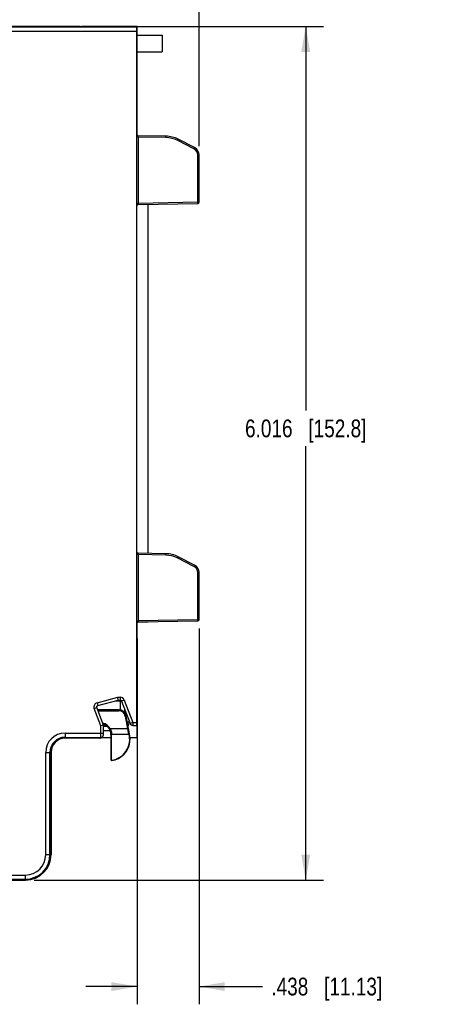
# Model space of a CAD drawing. Header units: inches. Extents: x 0 to 22, y 0 to 17.
# Tile 27 of 32: x 12.6 to 15.6, y 6.5 to 13.5. Entities that reach past the tile are written whole.
import ezdxf

# ---------------------------------------------------------------- set-up
doc = ezdxf.new("R2010")
doc.units = ezdxf.units.IN
doc.header["$LTSCALE"] = 1.21
doc.header["$MEASUREMENT"] = 0
doc.layers.get('0').update_dxf_attribs({"linetype": 'CONTINUOUS'})
doc.layers.add('DIMENSIONS', color=7, linetype='CONTINUOUS')
doc.styles.get("Standard").update_dxf_attribs({"font": 'txt', "width": 0.8})
doc.dimstyles.new('DIMSTYLE_1', dxfattribs={"dimtxt": 0.125, "dimasz": 0.18, "dimexe": 0.18, "dimexo": 0.0625, "dimgap": 0.09, "dimtad": 0, "dimtih": 1, "dimtoh": 1, "dimdec": 3, "dimzin": 4, "dimdsep": 46, "dimtxsty": 'STANDARD', "dimblk": '_FILLED', "dimblk1": '_FILLED', "dimblk2": '_FILLED', "dimcen": 0.09, "dimadec": 0, "dimazin": 0, "dimtp": 0.01, "dimtm": 0.01, "dimtfac": 1, "dimtdec": 3, "dimtofl": 0, "dimtmove": 0, "dimatfit": 3, "dimldrblk": '_FILLED', "dimfxl": 1, "dimtolj": 1, "dimtzin": 4, "dimarcsym": 0})

# ---------------------------------------------------------------- blocks, each defined once
blk = doc.blocks.new('_FILLED')
at = {"color": 0, "linetype": 'BYBLOCK'}
blk.add_solid([(0, 0), (-1, 0.174), (-1, -0.174)], dxfattribs=at)
blk = doc.blocks.new('*D3')
at = {"layer": 'DIMENSIONS', "color": 2, "linetype": 'CONTINUOUS'}
for p, q in [((13.8828, 9.1732), (13.8828, 6.5242)), ((13.4448, 9.1017), (13.4448, 6.5242)), ((13.4448, 6.6492), (13.0848, 6.6492)), ((13.8828, 6.6492), (14.328, 6.6492))]:
    blk.add_line(p, q, dxfattribs=at)
at = {"layer": 'DIMENSIONS', "color": 2, "linetype": 'CONTINUOUS', "xscale": 0.18, "yscale": 0.18, "zscale": 0.18}
blk.add_blockref('_FILLED', (13.4448, 6.6492), dxfattribs=at)
at = {"layer": 'DIMENSIONS', "color": 2, "linetype": 'CONTINUOUS', "xscale": 0.18, "yscale": 0.18, "zscale": 0.18, "rotation": 180}
blk.add_blockref('_FILLED', (13.8828, 6.6492), dxfattribs=at)
at = {"layer": 'DIMENSIONS', "color": 2, "linetype": 'CONTINUOUS', "insert": (14.3905, 6.7117), "char_height": 0.125, "width": 1.225, "attachment_point": 1, "line_spacing_factor": 0.9}
blk.add_mtext('.438{\\Ftxt.shx;\\W1.000000;\\H0.125000; }[11.13]', dxfattribs=at)
blk = doc.blocks.new('*D4')
at = {"layer": 'DIMENSIONS', "color": 2, "linetype": 'CONTINUOUS'}
for p, q in [((13.1171, 13.4151), (14.7578, 13.4151)), ((14.6328, 13.4151), (14.6328, 10.7072)), ((14.6328, 7.3994), (14.6328, 10.4572)), ((12.7203, 7.3994), (14.7578, 7.3994))]:
    blk.add_line(p, q, dxfattribs=at)
at = {"layer": 'DIMENSIONS', "color": 2, "linetype": 'CONTINUOUS', "xscale": 0.18, "yscale": 0.18, "zscale": 0.18}
for p, rotation in [((14.6328, 13.4151), 90), ((14.6328, 7.3994), 270)]:
    blk.add_blockref('_FILLED', p, dxfattribs=dict(at, rotation=rotation))
at = {"layer": 'DIMENSIONS', "color": 2, "linetype": 'CONTINUOUS', "insert": (14.6328, 10.6447), "char_height": 0.125, "width": 1.325, "attachment_point": 2, "line_spacing_factor": 0.9}
blk.add_mtext('6.016{\\Ftxt.shx;\\W1.000000;\\H0.125000; }[152.8]', dxfattribs=at)
blk = doc.blocks.new('*D9')
at = {"layer": 'DIMENSIONS', "color": 2, "linetype": 'CONTINUOUS'}
for p, q in [((8.3461, 10.3627), (8.3461, 14.2912)), ((13.8828, 12.5702), (13.8828, 14.2912)), ((8.3461, 14.1662), (10.4412, 14.1662)), ((13.8828, 14.1662), (11.9912, 14.1662))]:
    blk.add_line(p, q, dxfattribs=at)
at = {"layer": 'DIMENSIONS', "color": 2, "linetype": 'CONTINUOUS', "xscale": 0.18, "yscale": 0.18, "zscale": 0.18, "rotation": 180}
blk.add_blockref('_FILLED', (8.3461, 14.1662), dxfattribs=at)
at = {"layer": 'DIMENSIONS', "color": 2, "linetype": 'CONTINUOUS', "xscale": 0.18, "yscale": 0.18, "zscale": 0.18}
blk.add_blockref('_FILLED', (13.8828, 14.1662), dxfattribs=at)
at = {"layer": 'DIMENSIONS', "color": 2, "linetype": 'CONTINUOUS', "insert": (11.2162, 14.2287), "char_height": 0.125, "width": 1.425, "attachment_point": 2, "line_spacing_factor": 0.9}
blk.add_mtext('5.537{\\Ftxt.shx;\\W1.000000;\\H0.125000; }[140.63]', dxfattribs=at)

msp = doc.modelspace()

# ---------------------------------------------------------------- linework, layer by layer
at = {"color": 7, "linetype": 'CONTINUOUS'}
for p, q in [((10.2847, 13.416), (13.0448, 13.416)), ((13.4428, 13.4101), (10.2853, 13.4101)), ((13.0428, 13.4122), (13.0428, 13.416)), ((13.0448, 13.4121), (13.0448, 13.416)), ((13.4428, 13.412), (13.0526, 13.4121)), ((13.0546, 13.4151), (13.0546, 13.4121)), ((13.4448, 13.415), (13.0546, 13.4151)), ((13.4428, 8.4892), (13.4428, 13.412)), ((13.4448, 12.6486), (13.4448, 13.415)), ((13.4428, 13.3801), (10.2884, 13.3801)), ((13.4448, 13.3542), (13.6222, 13.3542)), ((13.6222, 13.3542), (13.6222, 13.2361)), ((13.4448, 13.1962), (13.4428, 13.1962)), ((13.4448, 13.2361), (13.6222, 13.2361)), ((13.4428, 13.1392), (13.4448, 13.1392)), ((13.4448, 12.6728), (13.4428, 12.6728)), ((13.4448, 12.6628), (13.4428, 12.6628)), ((13.4448, 12.6572), (13.4428, 12.6572)), ((13.6483, 12.6412), (13.4526, 12.6446)), ((13.4527, 12.6346), (13.4526, 12.6446)), ((13.4527, 12.6346), (13.4527, 12.1704)), ((13.6482, 12.6312), (13.4527, 12.6346)), ((13.6482, 12.6312), (13.6483, 12.6412)), ((13.7311, 12.6105), (13.7356, 12.6194)), ((13.8456, 12.5522), (13.7311, 12.6105)), ((13.85, 12.5611), (13.7356, 12.6194)), ((13.8456, 12.5522), (13.85, 12.5611)), ((13.85, 12.5611), (13.85, 12.5611)), ((13.8729, 12.5077), (13.8828, 12.5077)), ((13.8729, 12.1777), (13.8729, 12.5077)), ((13.8828, 12.1777), (13.8828, 12.5077)), ((13.4527, 12.1704), (13.4526, 12.1604)), ((13.4526, 12.1604), (13.873, 12.1677)), ((13.4527, 12.1704), (13.8729, 12.1777)), ((13.5244, 9.7014), (13.5244, 12.1616)), ((13.8729, 12.1777), (13.8828, 12.1777)), ((13.873, 12.1677), (13.8729, 12.1777)), ((13.6483, 9.6992), (13.4526, 9.7026)), ((13.4527, 9.6926), (13.4526, 9.7026)), ((13.6482, 9.6892), (13.4527, 9.6926)), ((13.4527, 9.6926), (13.4527, 9.2284)), ((13.6482, 9.6892), (13.6483, 9.6992)), ((13.7311, 9.6685), (13.7356, 9.6774)), ((13.8456, 9.6102), (13.7311, 9.6685)), ((13.85, 9.6191), (13.7356, 9.6774)), ((13.8456, 9.6102), (13.85, 9.6191)), ((13.85, 9.6191), (13.85, 9.6191)), ((13.8729, 9.5657), (13.8828, 9.5657)), ((13.8729, 9.2357), (13.8729, 9.5657)), ((13.8828, 9.2357), (13.8828, 9.5657)), ((13.4527, 9.2284), (13.4526, 9.2184)), ((13.4527, 9.2284), (13.8729, 9.2357)), ((13.8729, 9.2357), (13.8828, 9.2357)), ((13.873, 9.2257), (13.8729, 9.2357)), ((13.4428, 9.1642), (13.4448, 9.1642)), ((13.4448, 8.4038), (13.4448, 9.2144)), ((13.5244, 9.218), (13.45, 9.218)), ((13.4526, 9.2184), (13.873, 9.2257)), ((13.5244, 9.2196), (13.5244, 9.218)), ((13.4428, 9.1542), (13.4448, 9.1542)), ((13.4428, 9.1487), (13.4448, 9.1487)), ((13.4428, 9.1387), (13.4448, 9.1387)), ((13.1635, 8.6485), (13.3106, 8.6879)), ((13.3106, 8.6879), (13.3271, 8.6879)), ((13.3132, 8.6679), (13.3106, 8.6879)), ((13.3271, 8.6879), (13.3271, 8.6679)), ((13.4448, 8.6988), (13.4428, 8.6988)), ((13.4428, 8.6951), (13.4448, 8.6951)), ((13.1432, 8.609), (13.1619, 8.616)), ((13.1891, 8.4867), (13.1432, 8.609)), ((13.2091, 8.4903), (13.1619, 8.616)), ((13.1635, 8.6485), (13.1687, 8.6292)), ((13.1687, 8.6292), (13.3132, 8.6679)), ((13.296, 8.6633), (13.3356, 8.6633)), ((13.3132, 8.6679), (13.3271, 8.6679)), ((13.3289, 8.5983), (13.3289, 8.6677)), ((13.3552, 8.6684), (13.3365, 8.6614)), ((13.3365, 8.6614), (13.3962, 8.5022)), ((13.3552, 8.6684), (13.4149, 8.5092)), ((13.4428, 8.6651), (13.4448, 8.6651)), ((13.3193, 8.5992), (13.1683, 8.5992)), ((13.1689, 8.5975), (13.3179, 8.5975)), ((13.1707, 8.5925), (13.3179, 8.5925)), ((13.3179, 8.5975), (13.3193, 8.5992)), ((13.3179, 8.5975), (13.3179, 8.5925)), ((13.3589, 8.6017), (13.3589, 8.5797)), ((13.3597, 8.5787), (13.3597, 8.5996)), ((13.3671, 8.5562), (13.3622, 8.5554)), ((13.3622, 8.5554), (13.3779, 8.4662)), ((13.3671, 8.5562), (13.3685, 8.5579)), ((13.3671, 8.5562), (13.3829, 8.4671)), ((13.3935, 8.4162), (13.3685, 8.5579)), ((13.2091, 8.4903), (13.1891, 8.4867)), ((13.1891, 8.4353), (13.1891, 8.4867)), ((13.2091, 8.4329), (13.2091, 8.4903)), ((13.2322, 8.4851), (13.2091, 8.4851)), ((13.2091, 8.4843), (13.2332, 8.4843)), ((13.2526, 8.4637), (13.257, 8.4662)), ((13.3779, 8.4662), (13.257, 8.4662)), ((13.3762, 8.5143), (13.3897, 8.5143)), ((13.3829, 8.4671), (13.3779, 8.4662)), ((13.3897, 8.5143), (13.3897, 8.5196)), ((13.4149, 8.5092), (13.3962, 8.5022)), ((13.4149, 8.5092), (13.4428, 8.5092)), ((13.4149, 8.5092), (13.4149, 8.4892)), ((13.4149, 8.4892), (13.4428, 8.4892)), ((12.9378, 8.4353), (13.2091, 8.4353)), ((12.9378, 8.4353), (12.9378, 8.3994)), ((12.9378, 8.4053), (13.1889, 8.4053)), ((12.995, 8.3994), (12.9378, 8.3994)), ((12.9928, 8.3994), (12.9933, 8.3999)), ((13.1835, 8.3999), (12.9933, 8.3999)), ((12.995, 8.3999), (12.995, 8.3994)), ((12.9955, 8.3999), (12.995, 8.3994)), ((13.1835, 8.3999), (13.1889, 8.4053)), ((13.1889, 8.4053), (13.1891, 8.4353)), ((13.1953, 8.4038), (13.2608, 8.4038)), ((13.1976, 8.4058), (13.2031, 8.4112)), ((13.209, 8.429), (13.2091, 8.4308)), ((13.209, 8.4276), (13.209, 8.429)), ((13.209, 8.4268), (13.209, 8.4276)), ((13.209, 8.4261), (13.209, 8.4268)), ((13.2091, 8.4543), (13.2553, 8.4543)), ((13.2091, 8.4308), (13.2091, 8.4329)), ((13.2629, 8.4262), (13.2608, 8.4262)), ((13.2608, 8.4262), (13.2608, 8.3959)), ((13.2608, 8.3959), (13.2609, 8.3959)), ((13.2609, 8.3959), (13.261, 8.3952)), ((13.261, 8.3951), (13.261, 8.395)), ((13.261, 8.395), (13.261, 8.3949)), ((13.261, 8.395), (13.261, 8.3947)), ((13.2632, 8.4212), (13.2629, 8.4262)), ((13.2633, 8.4212), (13.2632, 8.4212)), ((13.2633, 8.4212), (13.2633, 8.2495)), ((13.2682, 8.4262), (13.2679, 8.4306)), ((13.385, 8.4262), (13.2683, 8.4262)), ((13.39, 8.4221), (13.3899, 8.4221)), ((13.391, 8.4158), (13.3899, 8.4221)), ((13.391, 8.4158), (13.3935, 8.4162)), ((13.3952, 8.4038), (13.4448, 8.4038)), ((13.3955, 8.3954), (13.3956, 8.3961)), ((13.3956, 8.3961), (13.3957, 8.3961)), ((13.261, 8.3947), (13.2611, 8.3945)), ((13.2611, 8.3947), (13.2612, 8.3886)), ((13.2611, 8.3944), (13.2611, 8.3939)), ((13.2611, 8.3941), (13.2611, 8.3938)), ((13.2611, 8.3939), (13.2611, 8.3932)), ((13.2611, 8.3934), (13.2611, 8.3925)), ((13.2611, 8.3929), (13.2612, 8.3917)), ((13.2611, 8.3922), (13.2612, 8.3905)), ((13.2612, 8.3907), (13.2612, 8.3885)), ((13.2612, 8.3887), (13.2613, 8.3861)), ((13.2612, 8.3886), (13.2614, 8.3709)), ((13.2613, 8.3861), (13.2613, 8.3829)), ((13.2613, 8.3829), (13.2613, 8.3797)), ((13.2613, 8.3797), (13.2613, 8.3761)), ((13.2613, 8.3761), (13.2614, 8.3718)), ((13.2614, 8.3718), (13.2614, 8.2472)), ((13.3943, 8.3733), (13.3943, 8.3735)), ((13.3952, 8.3853), (13.3953, 8.3865)), ((13.3952, 8.384), (13.3952, 8.3853)), ((13.3953, 8.3875), (13.3954, 8.3885)), ((13.3953, 8.3865), (13.3953, 8.3875)), ((13.3954, 8.3931), (13.3955, 8.3943)), ((13.3954, 8.3929), (13.3954, 8.3931)), ((13.3954, 8.3908), (13.3954, 8.3929)), ((13.3954, 8.3897), (13.3954, 8.3908)), ((13.3954, 8.3885), (13.3954, 8.3897)), ((13.3955, 8.3947), (13.3955, 8.3949)), ((13.3955, 8.3943), (13.3955, 8.3947)), ((12.8017, 8.2992), (12.8376, 8.2992)), ((12.8017, 7.5792), (12.8017, 8.2992)), ((12.8317, 7.5792), (12.8317, 8.2992)), ((12.8376, 8.2992), (12.8376, 7.5792)), ((12.8396, 8.2992), (12.8396, 7.5792)), ((12.8017, 7.5792), (12.8376, 7.5792)), ((10.2884, 7.4353), (12.6578, 7.4353)), ((12.6578, 7.4353), (12.6578, 7.3994)), ((10.2847, 7.3994), (12.6598, 7.3994)), ((10.2853, 7.4053), (12.6578, 7.4053))]:
    msp.add_line(p, q, dxfattribs=at)
for points in [[(13.1619, 8.616), (13.1617, 8.6166), (13.1615, 8.6173), (13.1614, 8.6181), (13.1613, 8.6189), (13.1613, 8.6196), (13.1613, 8.6204), (13.1614, 8.6212), (13.1616, 8.6219), (13.1618, 8.6227), (13.1621, 8.6234), (13.1624, 8.6241), (13.1628, 8.6248), (13.1632, 8.6254), (13.1637, 8.626), (13.1642, 8.6266), (13.1648, 8.6271), (13.1654, 8.6276), (13.166, 8.628), (13.1667, 8.6284), (13.1674, 8.6287), (13.1681, 8.629), (13.1687, 8.6292)], [(13.3271, 8.6679), (13.3278, 8.6679), (13.3285, 8.6678), (13.3293, 8.6677), (13.33, 8.6675), (13.3308, 8.6672), (13.3315, 8.6669), (13.3322, 8.6666), (13.3328, 8.6661), (13.3335, 8.6657), (13.334, 8.6652), (13.3346, 8.6646), (13.3351, 8.664), (13.3355, 8.6634), (13.3359, 8.6627), (13.3363, 8.662), (13.3365, 8.6614)], [(13.2031, 8.4112), (13.2033, 8.4114), (13.2038, 8.4119), (13.2042, 8.4124), (13.2046, 8.4129), (13.205, 8.4134), (13.2053, 8.4139), (13.2057, 8.4144), (13.206, 8.4149), (13.2063, 8.4154), (13.2066, 8.4159), (13.2068, 8.4164), (13.207, 8.4169), (13.2073, 8.4174), (13.2075, 8.4179), (13.2076, 8.4183), (13.2078, 8.4188), (13.208, 8.4192), (13.2081, 8.4197), (13.2082, 8.4201), (13.2083, 8.4205), (13.2084, 8.4209), (13.2085, 8.4213), (13.2086, 8.4217), (13.2086, 8.4221), (13.2087, 8.4224), (13.2087, 8.4227), (13.2088, 8.423), (13.2088, 8.4233), (13.2088, 8.4236), (13.2089, 8.4238), (13.2089, 8.4241), (13.2089, 8.4243), (13.2089, 8.4246), (13.2089, 8.4248), (13.2089, 8.425), (13.209, 8.4253), (13.209, 8.4256), (13.209, 8.4261)], [(13.261, 8.3949), (13.261, 8.3947), (13.2611, 8.3943)], [(13.3955, 8.3949), (13.3955, 8.3951), (13.3955, 8.3951), (13.3955, 8.3952), (13.3955, 8.3952), (13.3955, 8.3952), (13.3955, 8.3953), (13.3955, 8.3953)], [(13.3939, 8.3703), (13.394, 8.3714), (13.3942, 8.3727), (13.3944, 8.374), (13.3945, 8.3751), (13.3946, 8.3763), (13.3947, 8.3773), (13.3948, 8.3783), (13.3949, 8.3793), (13.3949, 8.3802), (13.395, 8.381), (13.395, 8.3818), (13.3951, 8.3826), (13.3952, 8.384)]]:
    msp.add_lwpolyline(points, dxfattribs=at)
for centre, radius, start, end in [((13.4528, 12.6546), 0.01, 180, 269), ((13.6449, 12.4412), 0.19, 62.99885, 89.00097), ((13.6448, 12.4412), 0.2, 63, 89), ((13.8228, 12.5077), 0.06, 0, 62.98557), ((13.8229, 12.5077), 0.05, 0.00126, 62.99766), ((13.4528, 12.1504), 0.01, 91, 180), ((13.8728, 12.1777), 0.01, 271, 360), ((13.4528, 9.7126), 0.01, 180, 269), ((13.6449, 9.4992), 0.19, 62.99885, 89.00097), ((13.6448, 9.4992), 0.2, 63, 89), ((13.8229, 9.5657), 0.05, 0.00126, 62.99766), ((13.8228, 9.5657), 0.06, 0, 62.98557), ((13.8728, 9.2357), 0.01, 271, 360), ((13.4528, 9.2084), 0.01, 91, 180), ((13.3271, 8.6579), 0.03, 20.55476, 90.00121), ((13.1713, 8.6195), 0.03, 104.99558, 200.56048), ((13.3179, 8.5475), 0.05, 9.99974, 90.00026), ((13.3179, 8.5475), 0.045, 9.99796, 90.00204), ((13.3193, 8.5492), 0.05, 9.99784, 90.00216), ((13.1858, 8.4262), 0.0817, 29.33287, 77.67731), ((13.1858, 8.4262), 0.0767, 29.33019, 75.22725), ((13.1858, 8.4262), 0.075, 0, 74.32778), ((13.3297, 8.5143), 0.06, 329.84466, 0.00087), ((13.4149, 8.5092), 0.02, 200.55604, 270), ((12.9378, 8.2992), 0.1361, 90, 180), ((12.9378, 8.2992), 0.1061, 90, 180), ((12.9378, 8.2992), 0.1002, 90, 180), ((12.9398, 8.2992), 0.1002, 90, 180), ((13.1835, 8.4199), 0.02, 270.0024, 315.00177), ((13.1889, 8.4253), 0.02, 269.98015, 314.99832), ((13.2658, 8.3959), 0.005, 180.00008, 198.77383), ((13.2659, 8.3959), 0.005, 180.00074, 191.98876), ((13.2381, 8.3936), 0.023, 3.73831, 3.91091), ((13.2299, 8.3931), 0.0312, 3.04668, 3.72511), ((13.2682, 8.4212), 0.005, 90.005, 180.00494), ((13.2458, 8.3902), 0.1475, 279.09897, 10), ((13.3851, 8.4212), 0.005, 9.99262, 89.99611), ((13.2458, 8.3902), 0.15, 2.2734, 10), ((13.3906, 8.3959), 0.005, 350.13498, 2.27453), ((13.3907, 8.3959), 0.005, 343.23142, 2.2733), ((13.4318, 8.3942), 0.0364, 178.05271, 178.69213), ((13.2458, 8.3902), 0.1494, 278.18313, 352.342), ((13.2268, 8.3927), 0.1686, 352.34661, 352.83192), ((13.2306, 8.3922), 0.1648, 352.97741, 353.38164), ((13.2318, 8.3921), 0.1636, 352.83455, 352.97722), ((12.9759, 8.4945), 0.3777, 319.09039, 319.54909), ((13.2664, 8.2472), 0.005, 180.04298, 278.14015), ((13.2683, 8.2495), 0.005, 179.99475, 279.10422), ((12.9735, 8.5054), 0.3943, 318.12808, 318.57636), ((12.6578, 7.5792), 0.1798, 270, 360), ((12.6578, 7.5792), 0.1739, 270, 360), ((12.6578, 7.5792), 0.1439, 270, 360), ((12.6598, 7.5792), 0.1798, 270, 360)]:
    msp.add_arc(centre, radius, start, end, dxfattribs=at)
for centre, major_axis, ratio, start_param, end_param in [((13.0528, 13.4122), (0.01, 0), 0.017455, 3.141593, 4.694936), ((13.0548, 13.4152), (0.01, 0), 0.017455, -3.141593, -1.58825), ((13.2683, 8.4212), (-0.005, 0), 0.999848, -1.570796, 0), ((13.385, 8.4212), (-0.005, 0), 0.999843, 3.316099, 4.712389)]:
    msp.add_ellipse(centre, major_axis=major_axis, ratio=ratio, start_param=start_param, end_param=end_param, dxfattribs=at)
for points, knots in [([(13.4527, 12.6346), (13.4526, 12.6346), (13.4523, 12.6346), (13.4519, 12.6347), (13.4515, 12.6348), (13.4511, 12.6349), (13.4507, 12.635), (13.4504, 12.6352), (13.45, 12.6354), (13.4497, 12.6356), (13.4493, 12.6358), (13.4489, 12.6361), (13.4485, 12.6366), (13.4479, 12.6371), (13.4474, 12.6377), (13.447, 12.6383), (13.4466, 12.639), (13.4462, 12.6396), (13.4457, 12.6405), (13.4452, 12.6416), (13.4446, 12.643), (13.4442, 12.6444), (13.4438, 12.6459), (13.4435, 12.6473), (13.4432, 12.6487), (13.443, 12.6502), (13.4428, 12.6522), (13.4428, 12.6536), (13.4428, 12.6546)], [0, 0, 0, 0, 0.016997, 0.033961, 0.050867, 0.067697, 0.084438, 0.101083, 0.117629, 0.134077, 0.150431, 0.166696, 0.198975, 0.230972, 0.26273, 0.294289, 0.325681, 0.35693, 0.388059, 0.450014, 0.511669, 0.573094, 0.634345, 0.695465, 0.756484, 0.81743, 0.878322, 1, 1, 1, 1]), ([(13.4428, 12.1504), (13.4428, 12.1513), (13.4428, 12.1528), (13.443, 12.1548), (13.4432, 12.1562), (13.4435, 12.1577), (13.4438, 12.1591), (13.4442, 12.1605), (13.4446, 12.162), (13.4452, 12.1633), (13.4457, 12.1645), (13.4462, 12.1654), (13.4466, 12.166), (13.447, 12.1666), (13.4474, 12.1672), (13.4479, 12.1678), (13.4485, 12.1684), (13.4489, 12.1688), (13.4493, 12.1691), (13.4497, 12.1694), (13.45, 12.1696), (13.4505, 12.1698), (13.451, 12.17), (13.4515, 12.1702), (13.4519, 12.1703), (13.4523, 12.1703), (13.4526, 12.1704), (13.4527, 12.1704)], [0, 0, 0, 0, 0.12168, 0.182573, 0.24352, 0.30454, 0.365661, 0.426915, 0.488341, 0.549995, 0.611952, 0.643082, 0.674332, 0.705724, 0.737283, 0.769042, 0.801039, 0.833319, 0.849585, 0.865939, 0.882387, 0.898934, 0.932301, 0.949132, 0.966038, 0.983003, 1, 1, 1, 1]), ([(13.4527, 9.6926), (13.4526, 9.6926), (13.4523, 9.6926), (13.4519, 9.6927), (13.4515, 9.6928), (13.4511, 9.6929), (13.4507, 9.693), (13.4504, 9.6932), (13.45, 9.6934), (13.4497, 9.6936), (13.4493, 9.6938), (13.4489, 9.6941), (13.4485, 9.6946), (13.4479, 9.6951), (13.4474, 9.6957), (13.447, 9.6963), (13.4466, 9.697), (13.4462, 9.6976), (13.4457, 9.6985), (13.4452, 9.6996), (13.4446, 9.701), (13.4442, 9.7024), (13.4438, 9.7039), (13.4435, 9.7053), (13.4432, 9.7067), (13.443, 9.7082), (13.4428, 9.7102), (13.4428, 9.7116), (13.4428, 9.7126)], [0, 0, 0, 0, 0.016997, 0.033961, 0.050867, 0.067697, 0.084438, 0.101083, 0.117629, 0.134077, 0.150431, 0.166696, 0.198975, 0.230972, 0.26273, 0.294289, 0.325681, 0.35693, 0.388059, 0.450014, 0.511669, 0.573094, 0.634345, 0.695465, 0.756484, 0.81743, 0.878322, 1, 1, 1, 1]), ([(13.4428, 9.2084), (13.4428, 9.2093), (13.4428, 9.2108), (13.443, 9.2128), (13.4432, 9.2142), (13.4435, 9.2157), (13.4438, 9.2171), (13.4442, 9.2185), (13.4446, 9.22), (13.4452, 9.2213), (13.4457, 9.2225), (13.4462, 9.2234), (13.4466, 9.224), (13.447, 9.2246), (13.4474, 9.2252), (13.4479, 9.2258), (13.4485, 9.2264), (13.4489, 9.2268), (13.4493, 9.2271), (13.4497, 9.2274), (13.45, 9.2276), (13.4505, 9.2278), (13.451, 9.228), (13.4515, 9.2282), (13.4519, 9.2283), (13.4523, 9.2283), (13.4526, 9.2284), (13.4527, 9.2284)], [0, 0, 0, 0, 0.12168, 0.182573, 0.24352, 0.30454, 0.365661, 0.426915, 0.488341, 0.549995, 0.611952, 0.643082, 0.674332, 0.705724, 0.737283, 0.769042, 0.801039, 0.833319, 0.849585, 0.865939, 0.882387, 0.898934, 0.932301, 0.949132, 0.966038, 0.983003, 1, 1, 1, 1]), ([(13.2679, 8.4306), (13.2679, 8.4309), (13.2679, 8.4313), (13.2678, 8.4321), (13.2678, 8.4328), (13.2677, 8.4339), (13.2676, 8.4354), (13.2674, 8.4373), (13.2671, 8.4393), (13.2667, 8.4415), (13.2663, 8.4438), (13.2657, 8.4461), (13.265, 8.4486), (13.2644, 8.4507), (13.2638, 8.4523), (13.2633, 8.4536), (13.2628, 8.4549), (13.2621, 8.4566), (13.2611, 8.4587), (13.2601, 8.4608), (13.2592, 8.4625), (13.2585, 8.4637), (13.2577, 8.465), (13.2572, 8.4658), (13.257, 8.4662)], [0, 0, 0, 0, 0.018031, 0.037253, 0.057643, 0.079177, 0.125571, 0.176214, 0.230858, 0.289224, 0.351004, 0.415859, 0.483421, 0.553303, 0.588991, 0.62511, 0.661612, 0.698447, 0.772929, 0.848215, 0.886061, 0.923995, 0.961985, 1, 1, 1, 1]), ([(13.3779, 8.4662), (13.3782, 8.4649), (13.3787, 8.4623), (13.3795, 8.4585), (13.3802, 8.4547), (13.3809, 8.4511), (13.3816, 8.4475), (13.3822, 8.4442), (13.3828, 8.441), (13.3833, 8.4381), (13.3837, 8.4359), (13.384, 8.4342), (13.3842, 8.4331), (13.3843, 8.432), (13.3845, 8.431), (13.3846, 8.4301), (13.3848, 8.4293), (13.3849, 8.4286), (13.385, 8.4281), (13.385, 8.4277), (13.385, 8.4274), (13.3851, 8.4272), (13.3851, 8.427), (13.3851, 8.4268), (13.3851, 8.4266), (13.3851, 8.4265), (13.3851, 8.4264), (13.3851, 8.4264), (13.3851, 8.4263), (13.3851, 8.4263), (13.3851, 8.4263), (13.3851, 8.4262), (13.3851, 8.4262), (13.3851, 8.4262), (13.3851, 8.4262), (13.3851, 8.4262), (13.3851, 8.4262), (13.3851, 8.4262), (13.3851, 8.4262)], [0, 0, 0, 0, 0.097257, 0.19363, 0.288235, 0.380196, 0.468648, 0.552748, 0.631674, 0.704644, 0.770917, 0.801327, 0.82981, 0.856293, 0.880704, 0.902978, 0.923057, 0.940886, 0.956417, 0.963308, 0.969609, 0.975318, 0.980431, 0.984944, 0.988856, 0.992166, 0.993595, 0.994873, 0.996002, 0.996982, 0.997813, 0.998499, 0.999044, 0.999456, 0.999618, 0.999757, 0.999881, 1, 1, 1, 1]), ([(13.3829, 8.4671), (13.3831, 8.4656), (13.3836, 8.4627), (13.3844, 8.4584), (13.3851, 8.4541), (13.3858, 8.45), (13.3865, 8.446), (13.3871, 8.4423), (13.3877, 8.4387), (13.3881, 8.4359), (13.3885, 8.4339), (13.3887, 8.4324), (13.3889, 8.431), (13.3891, 8.4298), (13.3893, 8.4286), (13.3894, 8.4275), (13.3896, 8.4265), (13.3897, 8.4256), (13.3898, 8.4248), (13.3899, 8.4242), (13.3899, 8.4237), (13.39, 8.4234), (13.39, 8.4232), (13.39, 8.4229), (13.39, 8.4227), (13.39, 8.4226), (13.39, 8.4224), (13.39, 8.4223), (13.39, 8.4223), (13.39, 8.4222), (13.39, 8.4221), (13.39, 8.4221), (13.39, 8.4221), (13.39, 8.4221), (13.39, 8.4221), (13.39, 8.4221), (13.39, 8.4221), (13.39, 8.4221), (13.39, 8.4221)], [0, 0, 0, 0, 0.097412, 0.193929, 0.288654, 0.380705, 0.469209, 0.553327, 0.63223, 0.705149, 0.739131, 0.771343, 0.801708, 0.830148, 0.856583, 0.880945, 0.903175, 0.923217, 0.941014, 0.956515, 0.963394, 0.969686, 0.975387, 0.980494, 0.985004, 0.988911, 0.992216, 0.993642, 0.994918, 0.997022, 0.997853, 0.998538, 0.999082, 0.99949, 0.999648, 0.99978, 0.999894, 1, 1, 1, 1]), ([(13.2629, 8.4262), (13.2629, 8.4267), (13.2628, 8.4277), (13.2627, 8.4293), (13.2626, 8.431), (13.2623, 8.4337), (13.2618, 8.4374), (13.2609, 8.4422), (13.2596, 8.4475), (13.2578, 8.4529), (13.2559, 8.4574), (13.2541, 8.4611), (13.2531, 8.4629), (13.2526, 8.4637)], [0, 0, 0, 0, 0.036204, 0.076927, 0.122081, 0.171509, 0.282473, 0.40801, 0.545687, 0.692433, 0.844907, 0.922306, 1, 1, 1, 1]), ([(13.2629, 8.4262), (13.2629, 8.4263), (13.2629, 8.4266), (13.263, 8.4271), (13.2631, 8.4275), (13.2633, 8.4279), (13.2635, 8.4283), (13.2637, 8.4287), (13.264, 8.429), (13.2644, 8.4293), (13.2647, 8.4296), (13.2651, 8.4299), (13.2655, 8.4301), (13.266, 8.4303), (13.2664, 8.4304), (13.2671, 8.4306), (13.2676, 8.4306), (13.2679, 8.4306)], [0, 0, 0, 0, 0.058684, 0.117571, 0.176798, 0.236485, 0.296735, 0.357624, 0.419203, 0.481496, 0.544499, 0.608181, 0.672488, 0.737342, 0.802648, 0.868297, 1, 1, 1, 1]), ([(13.2682, 8.4262), (13.2682, 8.4262), (13.2682, 8.4262), (13.2682, 8.4262), (13.2682, 8.4262), (13.2682, 8.4262), (13.2682, 8.4262), (13.2682, 8.4262), (13.2682, 8.4262)], [0, 0, 0, 0, 0.072421, 0.152394, 0.245634, 0.355826, 0.63496, 1, 1, 1, 1]), ([(13.3943, 8.3735), (13.3944, 8.3747), (13.3947, 8.3771), (13.395, 8.3805), (13.3952, 8.3838), (13.3953, 8.3867), (13.3954, 8.3894), (13.3954, 8.3914), (13.3954, 8.3928), (13.3954, 8.3936), (13.3955, 8.3944), (13.3955, 8.3948), (13.3955, 8.395)], [0, 0, 0, 0, 0.167122, 0.328275, 0.480281, 0.62005, 0.744551, 0.850999, 0.896639, 0.93686, 0.971391, 1, 1, 1, 1])]:
    msp.add_open_spline(points, degree=3, knots=knots, dxfattribs=at)

# ---------------------------------------------------------------- dimensions: what is measured, and where the dimension line sits
at = {"layer": 'DIMENSIONS', "color": 2, "linetype": 'CONTINUOUS'}
for base, p1, p2, angle, picture, middle in [((8.3461, 14.1662), (13.8828, 12.5702), (8.3461, 10.3627), 180, '*D9', (11.0662, 14.1662)), ((14.6328, 7.3994), (13.1171, 13.4151), (12.7203, 7.3994), 270, '*D4', (14.4828, 10.5822))]:
    dim = msp.add_linear_dim(base=base, p1=p1, p2=p2, angle=angle, dimstyle='DIMSTYLE_1', dxfattribs=at)
    dim.commit()
    dim.dimension.update_dxf_attribs({"geometry": picture, "text_midpoint": middle, "dimtype": 160})
dim = msp.add_linear_dim(base=(13.8828, 6.6492), p1=(13.4448, 9.1017), p2=(13.8828, 9.1732), dimstyle='DIMSTYLE_1', dxfattribs=at)
dim.commit()
dim.dimension.update_dxf_attribs({"geometry": '*D3', "text_midpoint": (15.003, 6.6492), "dimtype": 160})

doc.saveas('drawing.dxf')
